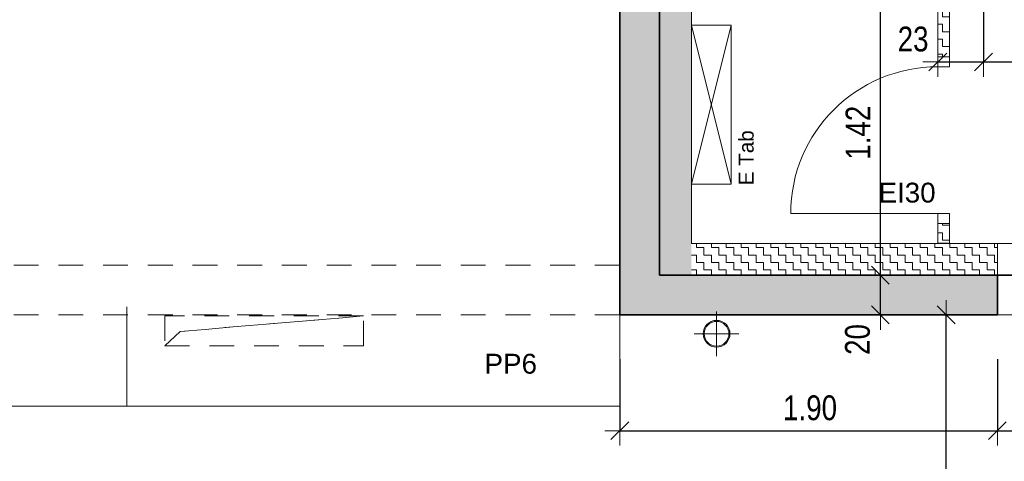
# Model space of a CAD drawing. Header units: metres. Extents: x -75 to 65, y -68 to 92.
# Tile 15 of 32: x 6.83 to 11.79, y 5.34 to 7.56. Entities that reach past the tile are written whole.
import ezdxf

# ---------------------------------------------------------------- set-up
doc = ezdxf.new("R2010")
doc.units = ezdxf.units.M
doc.header["$PDMODE"] = 65
doc.linetypes.add('AUSGEZOGEN', pattern=[0])
doc.linetypes.add('VERDECKT2_S2', pattern=[0.165, 0.125, -0.04])
for name, color, linetype in [('XR$1$010 Aussenwände', 7, 'AUSGEZOGEN'), ('XR$1$010 Aussenwände Bauteilschraffuren', 7, 'AUSGEZOGEN'), ('XR$1$010 Aussenwände Schichttrennlinien', 7, 'AUSGEZOGEN'), ('XR$1$010 Türen', 7, 'AUSGEZOGEN'), ('XR$1$060 Möbel Einbau', 7, 'AUSGEZOGEN'), ('XR$1$065 Möbel Einrichtung', 7, 'AUSGEZOGEN'), ('XR$1$080 Raumdefinitionen Kontur', 7, 'AUSGEZOGEN'), ('XR$2$150 Beschriftungen 1_50', 7, 'AUSGEZOGEN'), ('XR$2$160 Beschriftungen 50', 7, 'AUSGEZOGEN')]:
    doc.layers.add(name, color=color, linetype=linetype)
doc.layers.add('XR$1$STANDARD_1', color=7, linetype='AUSGEZOGEN', lineweight=25)
doc.layers.add('XR$2$STANDARD_1', color=7, linetype='AUSGEZOGEN', lineweight=25)
doc.styles.add('ARIAL', font='ARIAL.TTF')
doc.dimstyles.new('DIMSTYLE_3', dxfattribs={"dimtxt": 0.125, "dimasz": 0.15, "dimexe": 0, "dimexo": 0, "dimgap": 0.0625, "dimtad": 2, "dimrnd": 0.005, "dimzin": 4, "dimdsep": 46, "dimtxsty": 'ARIAL', "dimblk1": 'ALL_ML_STRICH', "dimblk2": 'ALL_ML_STRICH', "dimsah": 1, "dimcen": 0, "dimclrd": 7, "dimclre": 7, "dimclrt": 7, "dimadec": 0, "dimazin": 0, "dimtfac": 1, "dimtdec": 0, "dimtix": 1, "dimtmove": 2, "dimatfit": 3, "dimfxl": 0, "dimtzin": 0, "dimlwd": 0, "dimlwe": 18, "dimarcsym": 0})
doc.dimstyles.new('DIMSTYLE_7', dxfattribs={"dimtxt": 0.125, "dimasz": 0.15, "dimexe": 0, "dimexo": 0, "dimgap": 0.0625, "dimtad": 2, "dimdec": 1, "dimlfac": 100, "dimrnd": 0.5, "dimzin": 4, "dimdsep": 46, "dimtxsty": 'ARIAL', "dimblk1": 'ALL_ML_STRICH', "dimblk2": 'ALL_ML_STRICH', "dimsah": 1, "dimcen": 0, "dimclrd": 7, "dimclre": 7, "dimclrt": 7, "dimadec": 0, "dimazin": 0, "dimtfac": 1, "dimtdec": 0, "dimtix": 1, "dimtmove": 2, "dimatfit": 3, "dimfxl": 0, "dimtvp": 1.2, "dimtzin": 0, "dimlwd": 0, "dimlwe": 18, "dimarcsym": 0})
pattern_1 = [(0, (0.075, 0.075), (0.0375, 0.0375), [0.0375, -0.0375]), (90, (0.075, 0.075), (-0.0375, 0.0375), [0.0375, -0.0375])]

# ---------------------------------------------------------------- blocks, each defined once
blk = doc.blocks.new('ALL_ML_STRICH')
at = {"color": 0, "linetype": 'ByBlock', "lineweight": -2}
for p, q in [((0, -0.5), (0, 0.5)), ((-1, 0), (0.5, 0)), ((-0.3, -0.3), (0.3, 0.3))]:
    blk.add_line(p, q, dxfattribs=at)
blk = doc.blocks.new('*D68')
at = {"layer": 'DEFPOINTS', "color": 7, "linetype": 'AUSGEZOGEN', "lineweight": 18, "transparency": 33554687}
for p in [(11.6499, 6.0735), (11.4939, 2.2042), (11.4939, 2.2042)]:
    blk.add_point(p, dxfattribs=at)
at = {"layer": 'XR$2$STANDARD_1', "color": 7, "linetype": 'AUSGEZOGEN', "lineweight": -2, "transparency": 33554687}
for p, q in [((11.4939, 6.0735), (11.4939, 6.0735)), ((11.4939, 2.2042), (11.4939, 6.0735)), ((11.4939, 2.2042), (11.4939, 2.2042))]:
    blk.add_line(p, q, dxfattribs=at)
at = {"layer": 'XR$2$STANDARD_1', "color": 7, "linetype": 'AUSGEZOGEN', "lineweight": 18, "transparency": 33554687, "xscale": 0.15, "yscale": 0.15, "zscale": 0.15}
for p, rotation in [((11.4939, 6.0735), 90), ((11.4939, 2.2042), 270)]:
    blk.add_blockref('ALL_ML_STRICH', p, dxfattribs=dict(at, rotation=rotation))
at = {"layer": 'XR$2$STANDARD_1', "color": 7, "linetype": 'AUSGEZOGEN', "lineweight": 18, "transparency": 33554687, "insert": (11.3792, 4.1461), "char_height": 0.125, "width": 0.4, "attachment_point": 5, "rotation": 90, "style": 'ARIAL'}
blk.add_mtext('\\W0.80;\\A1;{\\A1;{3.87\\H0.082500;\\S^ ;}}', dxfattribs=at)
blk = doc.blocks.new('*D73')
at = {"layer": 'DEFPOINTS', "color": 7, "linetype": 'AUSGEZOGEN', "lineweight": 18, "transparency": 33554687}
for p in [(11.7518, 5.7187), (9.8518, 5.5704), (9.8518, 5.4903)]:
    blk.add_point(p, dxfattribs=at)
at = {"layer": 'XR$2$STANDARD_1', "color": 7, "linetype": 'AUSGEZOGEN', "lineweight": -2, "transparency": 33554687}
for p, q in [((9.8518, 5.8503), (9.8518, 5.4903)), ((11.7518, 5.8503), (11.7518, 5.4903)), ((9.8518, 5.4903), (11.7518, 5.4903))]:
    blk.add_line(p, q, dxfattribs=at)
at = {"layer": 'XR$2$STANDARD_1', "color": 7, "linetype": 'AUSGEZOGEN', "lineweight": 18, "transparency": 33554687, "xscale": 0.15, "yscale": 0.15, "zscale": 0.15, "rotation": 180}
blk.add_blockref('ALL_ML_STRICH', (9.8518, 5.4903), dxfattribs=at)
at = {"layer": 'XR$2$STANDARD_1', "color": 7, "linetype": 'AUSGEZOGEN', "lineweight": 18, "transparency": 33554687, "xscale": 0.15, "yscale": 0.15, "zscale": 0.15}
blk.add_blockref('ALL_ML_STRICH', (11.7518, 5.4903), dxfattribs=at)
at = {"layer": 'XR$2$STANDARD_1', "color": 7, "linetype": 'AUSGEZOGEN', "lineweight": 18, "transparency": 33554687, "insert": (10.8092, 5.6049), "char_height": 0.125, "width": 0.4, "attachment_point": 5, "style": 'ARIAL'}
blk.add_mtext('\\W0.80;\\A1;{\\A1;{1.90\\H0.082500;\\S^ ;}}', dxfattribs=at)
blk = doc.blocks.new('*D74')
at = {"layer": 'DEFPOINTS', "color": 7, "linetype": 'AUSGEZOGEN', "lineweight": 18, "transparency": 33554687}
for p in [(12.8318, 5.856), (11.7518, 5.7187), (11.7518, 5.4903)]:
    blk.add_point(p, dxfattribs=at)
at = {"layer": 'XR$2$STANDARD_1', "color": 7, "linetype": 'AUSGEZOGEN', "lineweight": -2, "transparency": 33554687}
for p, q in [((11.7518, 5.8503), (11.7518, 5.4903)), ((12.8318, 5.8503), (12.8318, 5.4903)), ((11.7518, 5.4903), (12.8318, 5.4903))]:
    blk.add_line(p, q, dxfattribs=at)
at = {"layer": 'XR$2$STANDARD_1', "color": 7, "linetype": 'AUSGEZOGEN', "lineweight": 18, "transparency": 33554687, "xscale": 0.15, "yscale": 0.15, "zscale": 0.15, "rotation": 180}
blk.add_blockref('ALL_ML_STRICH', (11.7518, 5.4903), dxfattribs=at)
at = {"layer": 'XR$2$STANDARD_1', "color": 7, "linetype": 'AUSGEZOGEN', "lineweight": 18, "transparency": 33554687, "xscale": 0.15, "yscale": 0.15, "zscale": 0.15}
blk.add_blockref('ALL_ML_STRICH', (12.8318, 5.4903), dxfattribs=at)
at = {"layer": 'XR$2$STANDARD_1', "color": 7, "linetype": 'AUSGEZOGEN', "lineweight": 18, "transparency": 33554687, "insert": (12.2989, 5.6049), "char_height": 0.125, "width": 0.4, "attachment_point": 5, "style": 'ARIAL'}
blk.add_mtext('\\W0.80;\\A1;{\\A1;{1.08\\H0.082500;\\S^ ;}}', dxfattribs=at)
at = {"layer": 'XR$2$STANDARD_1', "color": 7, "linetype": 'AUSGEZOGEN', "lineweight": 18, "transparency": 33554687, "insert": (12.159, 5.4355), "char_height": 0.125, "width": 0.00625, "attachment_point": 1, "line_spacing_factor": 0.60241, "style": 'ARIAL'}
blk.add_mtext('\\W0.80;2.06', dxfattribs=at)
blk = doc.blocks.new('*D78')
at = {"layer": 'DEFPOINTS', "color": 7, "linetype": 'AUSGEZOGEN', "lineweight": 18, "transparency": 33554687}
for p in [(11.2213, 6.2735), (11.163, 6.0735), (11.198, 6.0735)]:
    blk.add_point(p, dxfattribs=at)
at = {"layer": 'XR$2$STANDARD_1', "color": 7, "linetype": 'AUSGEZOGEN', "lineweight": -2, "transparency": 33554687}
for p, q in [((11.163, 6.2735), (11.163, 6.2735)), ((11.163, 6.0735), (11.163, 6.2735)), ((11.163, 6.0735), (11.163, 6.0735))]:
    blk.add_line(p, q, dxfattribs=at)
at = {"layer": 'XR$2$STANDARD_1', "color": 7, "linetype": 'AUSGEZOGEN', "lineweight": 18, "transparency": 33554687, "xscale": 0.15, "yscale": 0.15, "zscale": 0.15}
for p, rotation in [((11.163, 6.2735), 90), ((11.163, 6.0735), 270)]:
    blk.add_blockref('ALL_ML_STRICH', p, dxfattribs=dict(at, rotation=rotation))
at = {"layer": 'XR$2$STANDARD_1', "color": 7, "linetype": 'AUSGEZOGEN', "lineweight": 18, "transparency": 33554687, "insert": (11.0484, 5.9498), "char_height": 0.125, "width": 0.4, "attachment_point": 5, "rotation": 90, "style": 'ARIAL'}
blk.add_mtext('\\W0.80;\\A1;{\\A1;{20\\H0.082500;\\S^ ;}}', dxfattribs=at)
blk = doc.blocks.new('*D79')
at = {"layer": 'DEFPOINTS', "color": 7, "linetype": 'AUSGEZOGEN', "lineweight": 18, "transparency": 33554687}
for p in [(10.9074, 7.6935), (11.163, 6.2735), (11.2213, 6.2735)]:
    blk.add_point(p, dxfattribs=at)
at = {"layer": 'XR$2$STANDARD_1', "color": 7, "linetype": 'AUSGEZOGEN', "lineweight": -2, "transparency": 33554687}
for p, q in [((10.6518, 7.6935), (11.163, 7.6935)), ((11.163, 6.2735), (11.163, 7.6935)), ((11.163, 6.2735), (11.163, 6.2735))]:
    blk.add_line(p, q, dxfattribs=at)
at = {"layer": 'XR$2$STANDARD_1', "color": 7, "linetype": 'AUSGEZOGEN', "lineweight": 18, "transparency": 33554687, "xscale": 0.15, "yscale": 0.15, "zscale": 0.15}
for p, rotation in [((11.163, 7.6935), 90), ((11.163, 6.2735), 270)]:
    blk.add_blockref('ALL_ML_STRICH', p, dxfattribs=dict(at, rotation=rotation))
at = {"layer": 'XR$2$STANDARD_1', "color": 7, "linetype": 'AUSGEZOGEN', "lineweight": 18, "transparency": 33554687, "insert": (11.0505, 6.9912), "char_height": 0.125, "width": 0.4, "attachment_point": 5, "rotation": 90, "style": 'ARIAL'}
blk.add_mtext('\\W0.80;\\A1;{\\A1;{1.42\\H0.082500;\\S^ ;}}', dxfattribs=at)
blk = doc.blocks.new('*D102')
at = {"layer": 'DEFPOINTS', "color": 7, "linetype": 'AUSGEZOGEN', "lineweight": 18, "transparency": 33554687}
for p in [(11.4518, 7.4274), (11.6818, 7.4206), (11.4518, 7.3476)]:
    blk.add_point(p, dxfattribs=at)
at = {"layer": 'XR$2$STANDARD_1', "color": 7, "linetype": 'AUSGEZOGEN', "lineweight": -2, "transparency": 33554687}
for p, q in [((11.6818, 7.6274), (11.6818, 7.3476)), ((11.4518, 7.3476), (11.4518, 7.3476)), ((11.4518, 7.3476), (11.6818, 7.3476))]:
    blk.add_line(p, q, dxfattribs=at)
at = {"layer": 'XR$2$STANDARD_1', "color": 7, "linetype": 'AUSGEZOGEN', "lineweight": 18, "transparency": 33554687, "xscale": 0.15, "yscale": 0.15, "zscale": 0.15, "rotation": 180}
blk.add_blockref('ALL_ML_STRICH', (11.4518, 7.3476), dxfattribs=at)
at = {"layer": 'XR$2$STANDARD_1', "color": 7, "linetype": 'AUSGEZOGEN', "lineweight": 18, "transparency": 33554687, "xscale": 0.15, "yscale": 0.15, "zscale": 0.15}
blk.add_blockref('ALL_ML_STRICH', (11.6818, 7.3476), dxfattribs=at)
at = {"layer": 'XR$2$STANDARD_1', "color": 7, "linetype": 'AUSGEZOGEN', "lineweight": 18, "transparency": 33554687, "insert": (11.3277, 7.4623), "char_height": 0.125, "width": 0.4, "attachment_point": 5, "style": 'ARIAL'}
blk.add_mtext('\\W0.80;\\A1;{\\A1;{23\\H0.082500;\\S^ ;}}', dxfattribs=at)
blk = doc.blocks.new('*D103')
at = {"layer": 'DEFPOINTS', "color": 7, "linetype": 'AUSGEZOGEN', "lineweight": 18, "transparency": 33554687}
for p in [(12.8818, 7.5135), (11.6818, 7.4206), (11.6818, 7.3476)]:
    blk.add_point(p, dxfattribs=at)
at = {"layer": 'XR$2$STANDARD_1', "color": 7, "linetype": 'AUSGEZOGEN', "lineweight": -2, "transparency": 33554687}
for p, q in [((11.6818, 7.6274), (11.6818, 7.3476)), ((12.8818, 7.6274), (12.8818, 7.3476)), ((11.6818, 7.3476), (12.8818, 7.3476))]:
    blk.add_line(p, q, dxfattribs=at)
at = {"layer": 'XR$2$STANDARD_1', "color": 7, "linetype": 'AUSGEZOGEN', "lineweight": 18, "transparency": 33554687, "xscale": 0.15, "yscale": 0.15, "zscale": 0.15, "rotation": 180}
blk.add_blockref('ALL_ML_STRICH', (11.6818, 7.3476), dxfattribs=at)
at = {"layer": 'XR$2$STANDARD_1', "color": 7, "linetype": 'AUSGEZOGEN', "lineweight": 18, "transparency": 33554687, "xscale": 0.15, "yscale": 0.15, "zscale": 0.15}
blk.add_blockref('ALL_ML_STRICH', (12.8818, 7.3476), dxfattribs=at)
at = {"layer": 'XR$2$STANDARD_1', "color": 7, "linetype": 'AUSGEZOGEN', "lineweight": 18, "transparency": 33554687, "insert": (12.2892, 7.4622), "char_height": 0.125, "width": 0.4, "attachment_point": 5, "style": 'ARIAL'}
blk.add_mtext('\\W0.80;\\A1;{\\A1;{1.20\\H0.082500;\\S^ ;}}', dxfattribs=at)

msp = doc.modelspace()

# ---------------------------------------------------------------- hatches: boundary and pattern name
at = {"layer": 'XR$1$010 Aussenwände Bauteilschraffuren', "linetype": 'AUSGEZOGEN', "lineweight": 13, "transparency": 33554687}
h = msp.add_hatch(dxfattribs=at)
h.set_pattern_fill('MUSTER', scale=0.05625, style=0, pattern_type=2)
h.set_pattern_definition([(0, (0.1125, 0.1125), (0.05625, 0.05625), [0.05625, -0.05625]), (90, (0.1125, 0.1125), (-0.05625, 0.05625), [0.05625, -0.05625])])
h.paths.add_polyline_path([(10.0518, 10.8257), (10.0713, 10.8035), (14.8323, 10.8035), (14.8518, 10.8257), (14.8518, 7.4235), (15.0518, 7.4235), (15.0518, 10.8035), (15.9518, 10.8035), (15.9518, 11.0535), (15.0518, 11.0535), (15.0518, 11.0535), (1.9918, 11.0535), (1.9918, 7.2135), (2.2418, 7.2135), (2.2418, 10.8035), (9.8518, 10.8035), (9.8518, 6.0735), (11.7518, 6.0735), (11.7518, 6.2735), (10.0518, 6.2735)], flags=0)
h = msp.add_hatch(dxfattribs=at)
h.set_pattern_fill('MUSTER', scale=0.0375, angle=90, style=0, pattern_type=2)
h.set_pattern_definition([(90, (-0.075, 0.075), (-0.0375, 0.0375), [0.0375, -0.0375]), (180, (-0.075, 0.075), (-0.0375, -0.0375), [0.0375, -0.0375])])
h.paths.add_polyline_path([(10.0518, 10.8035), (10.0518, 6.2735), (10.2118, 6.2735), (10.2118, 10.8035)], flags=0)
h = msp.add_hatch(dxfattribs=at)
h.set_pattern_fill('MUSTER', scale=0.0375, style=0, pattern_type=2)
h.set_pattern_definition(pattern_1)
h.paths.add_polyline_path([(11.4518, 7.6935), (11.4518, 7.3735), (11.5118, 7.3735), (11.5118, 7.6935)], flags=0)
h = msp.add_hatch(dxfattribs=at)
h.set_pattern_fill('MUSTER', scale=0.0375, style=0, pattern_type=2)
h.set_pattern_definition(pattern_1)
h.paths.add_polyline_path([(11.4518, 6.4345), (11.5118, 6.4345), (11.5118, 6.5335), (11.4518, 6.5335)], flags=0)
h = msp.add_hatch(dxfattribs=at)
h.set_pattern_fill('MUSTER', scale=0.0375, style=0, pattern_type=2)
h.set_pattern_definition(pattern_1)
h.paths.add_polyline_path([(10.2118, 6.2735), (11.7518, 6.2735), (11.7518, 6.4335), (10.2118, 6.4335)], flags=0)

# ---------------------------------------------------------------- linework, layer by layer
at = {"layer": 'XR$1$010 Aussenwände', "color": 7, "linetype": 'AUSGEZOGEN', "lineweight": 35, "transparency": 33554687}
for p, q in [((9.8518, 10.8035), (9.8518, 6.0735)), ((11.7518, 6.2735), (11.7518, 6.0735)), ((11.7518, 6.2735), (11.7518, 6.0735)), ((9.8518, 6.0735), (10.0518, 6.0735)), ((10.0518, 6.0735), (11.7518, 6.0735))]:
    msp.add_line(p, q, dxfattribs=at)
at = {"layer": 'XR$1$010 Aussenwände', "color": 7, "linetype": 'AUSGEZOGEN', "lineweight": 18, "transparency": 33554687}
for p, q in [((10.2118, 6.4335), (10.2118, 10.6435)), ((11.4518, 7.6935), (11.4518, 7.3735)), ((11.5118, 7.3735), (11.5118, 7.6935)), ((11.5118, 7.3735), (11.4518, 7.3735)), ((11.5118, 6.5335), (11.4518, 6.5335)), ((11.4518, 6.5335), (11.4518, 6.4345)), ((11.5118, 6.4345), (11.5118, 6.5335)), ((11.7518, 6.4335), (10.2118, 6.4335)), ((11.4518, 6.4345), (11.5118, 6.4345)), ((11.7518, 6.4335), (11.7518, 6.2735))]:
    msp.add_line(p, q, dxfattribs=at)
at = {"layer": 'XR$1$010 Aussenwände Schichttrennlinien', "color": 7, "linetype": 'AUSGEZOGEN', "lineweight": 35, "transparency": 33554687}
for p, q in [((10.0518, 6.2735), (10.0518, 10.8035)), ((10.0518, 6.2735), (10.2118, 6.2735)), ((10.0518, 6.2735), (10.2118, 6.2735)), ((11.7518, 6.2735), (10.2118, 6.2735))]:
    msp.add_line(p, q, dxfattribs=at)
at = {"layer": 'XR$1$010 Türen', "color": 7, "linetype": 'AUSGEZOGEN', "lineweight": 18, "transparency": 33554687}
for p, q in [((11.4518, 7.3235), (11.4518, 7.3735)), ((11.4518, 7.3735), (11.5118, 7.3735)), ((11.5118, 7.3735), (11.4518, 7.3735)), ((11.5118, 7.3735), (11.4518, 7.3735)), ((11.5118, 7.3735), (11.5118, 7.3235)), ((11.5118, 7.3235), (11.4518, 7.3235)), ((11.4518, 6.5835), (10.7118, 6.5835)), ((11.4518, 6.5335), (11.4518, 6.5835)), ((11.4518, 6.5835), (11.5118, 6.5835)), ((11.5118, 6.5835), (11.5118, 6.5335)), ((11.5118, 6.5335), (11.4518, 6.5335)), ((11.5118, 6.5335), (11.4518, 6.5335)), ((11.5118, 6.5335), (11.4518, 6.5335))]:
    msp.add_line(p, q, dxfattribs=at)
at = {"layer": 'XR$1$010 Türen', "color": 7, "linetype": 'AUSGEZOGEN', "lineweight": 13, "transparency": 33554687}
for p, q in [((11.7518, 6.2735), (11.8018, 6.2735)), ((11.7518, 6.0735), (11.7518, 6.2735)), ((11.8018, 6.0735), (11.7518, 6.0735))]:
    msp.add_line(p, q, dxfattribs=at)
at = {"layer": 'XR$1$010 Türen', "color": 7, "linetype": 'AUSGEZOGEN', "lineweight": 35, "transparency": 33554687}
msp.add_line((11.7518, 6.2735), (11.7518, 6.0735), dxfattribs=at)
msp.add_line((11.7518, 6.2735), (11.7518, 6.0735), dxfattribs=at)
at = {"layer": 'XR$1$010 Türen', "color": 7, "linetype": 'AUSGEZOGEN', "lineweight": 18, "transparency": 33554687}
msp.add_arc((11.4518, 6.5835), 0.74, 90, 180, dxfattribs=at)
at = {"layer": 'XR$1$060 Möbel Einbau', "color": 251, "linetype": 'AUSGEZOGEN', "lineweight": 18, "transparency": 33554687}
for p, q in [((9.8518, 5.6135), (9.8518, 6.2035)), ((7.3718, 5.6135), (7.3718, 6.1135)), ((2.4118, 5.6135), (9.8518, 5.6135))]:
    msp.add_line(p, q, dxfattribs=at)
at = {"layer": 'XR$1$060 Möbel Einbau', "color": 14, "linetype": 'AUSGEZOGEN', "lineweight": 13, "transparency": 33554687}
for q in [(10.3386, 6.091), (10.2261, 5.9785), (10.3386, 5.866), (10.4511, 5.9785)]:
    msp.add_line((10.3386, 5.9785), q, dxfattribs=at)
for radius in [0.0675, 0.0625]:
    msp.add_circle((10.3386, 5.9785), radius, dxfattribs=at)
at = {"layer": 'XR$1$065 Möbel Einrichtung', "color": 1, "linetype": 'AUSGEZOGEN', "lineweight": 13, "transparency": 33554687}
for p, q in [((10.2118, 7.5326), (10.2118, 6.7326)), ((10.4118, 7.5326), (10.2118, 7.5326)), ((10.2118, 7.5326), (10.4118, 6.7326)), ((10.2118, 6.7326), (10.4118, 7.5326)), ((10.4118, 6.7326), (10.4118, 7.5326)), ((10.2118, 6.7326), (10.4118, 6.7326))]:
    msp.add_line(p, q, dxfattribs=at)
at = {"layer": 'XR$1$065 Möbel Einrichtung', "color": 212, "linetype": 'VERDECKT2_S2', "lineweight": 13, "transparency": 33554687}
for p, q in [((8.5618, 6.0685), (7.5618, 6.0685)), ((7.5618, 6.0685), (7.5618, 5.9185)), ((8.5618, 6.0685), (7.64, 5.9903)), ((7.64, 5.9903), (8.5618, 6.0685)), ((8.5618, 5.9185), (8.5618, 6.0685)), ((7.64, 5.9903), (7.5618, 5.9185)), ((7.5618, 5.9185), (7.64, 5.9903)), ((7.5618, 5.9185), (8.5618, 5.9185))]:
    msp.add_line(p, q, dxfattribs=at)
at = {"layer": 'XR$1$080 Raumdefinitionen Kontur', "color": 51, "linetype": 'AUSGEZOGEN', "lineweight": 13, "transparency": 33554687}
for p, q in [((9.8518, 6.0735), (9.8518, 10.8022)), ((10.2118, 10.6435), (10.2118, 6.4335)), ((10.2118, 6.4335), (14.6918, 6.4335)), ((14.8918, 6.0735), (9.8518, 6.0735))]:
    msp.add_line(p, q, dxfattribs=at)
at = {"layer": 'XR$1$STANDARD_1', "color": 7, "linetype": 'VERDECKT2_S2', "lineweight": 13, "transparency": 33554687}
for p, q in [((9.8518, 6.3235), (2.2418, 6.3235)), ((9.8518, 6.0735), (2.2418, 6.0735))]:
    msp.add_line(p, q, dxfattribs=at)
at = {"layer": 'XR$1$STANDARD_1', "color": 7, "linetype": 'AUSGEZOGEN', "lineweight": 35, "transparency": 33554687}
msp.add_line((12.8318, 6.2735), (11.7518, 6.2735), dxfattribs=at)

# ---------------------------------------------------------------- texts
at = {"layer": 'XR$2$150 Beschriftungen 1_50', "color": 31, "linetype": 'AUSGEZOGEN', "transparency": 33554687, "insert": (11.1538, 6.638), "char_height": 0.1, "width": 0.338287, "attachment_point": 7, "style": 'ARIAL'}
msp.add_mtext('\\W1.00;EI30', dxfattribs=at)
at = {"layer": 'XR$2$160 Beschriftungen 50', "color": 1, "linetype": 'AUSGEZOGEN', "transparency": 33554687, "insert": (10.5265, 6.7266), "char_height": 0.075, "width": 0.314269, "attachment_point": 7, "rotation": 90, "style": 'ARIAL'}
msp.add_mtext('\\W0.99;E Tab', dxfattribs=at)
at = {"layer": 'XR$2$160 Beschriftungen 50', "color": 7, "linetype": 'AUSGEZOGEN', "transparency": 33554687, "insert": (9.1711, 5.7762), "char_height": 0.1, "width": 0.314943, "attachment_point": 7, "style": 'ARIAL'}
msp.add_mtext('\\W1.00;PP6', dxfattribs=at)

# ---------------------------------------------------------------- dimensions: what is measured, and where the dimension line sits
at = {"layer": 'XR$2$STANDARD_1', "color": 7, "linetype": 'AUSGEZOGEN', "lineweight": 18, "transparency": 33554687}
for base, p1, p2, dimstyle, picture, middle in [((11.163, 7.6935), (11.163, 6.2735), (10.6518, 7.6935), 'DIMSTYLE_3', '*D79', (11.0505, 6.9912)), ((11.163, 6.2735), (11.163, 6.0735), (11.163, 6.2735), 'DIMSTYLE_7', '*D78', (11.0484, 5.9498)), ((11.4939, 6.0735), (11.4939, 2.2042), (11.4939, 6.0735), 'DIMSTYLE_3', '*D68', (11.3792, 4.1461))]:
    dim = msp.add_linear_dim(base=base, p1=p1, p2=p2, angle=90, dimstyle=dimstyle, override={"dimpost": '<>', "dimclrd": 7, "dimclre": 7, "dimclrt": 7, "dimlwd": 0, "dimlwe": 18}, dxfattribs=at)
    dim.commit()
    dim.dimension.update_dxf_attribs({"geometry": picture, "text_midpoint": middle, "dimtype": 160})
for base, p1, p2, dimstyle, picture, middle in [((11.6818, 7.3476), (11.4518, 7.3476), (11.6818, 7.6274), 'DIMSTYLE_7', '*D102', (11.3277, 7.4623)), ((12.8818, 7.3476), (11.6818, 7.6274), (12.8818, 7.6274), 'DIMSTYLE_3', '*D103', (12.2892, 7.4622)), ((11.7518, 5.4903), (9.8518, 5.8503), (11.7518, 5.8503), 'DIMSTYLE_3', '*D73', (10.8092, 5.6049))]:
    dim = msp.add_linear_dim(base=base, p1=p1, p2=p2, dimstyle=dimstyle, override={"dimpost": '<>', "dimclrd": 7, "dimclre": 7, "dimclrt": 7, "dimlwd": 0, "dimlwe": 18}, dxfattribs=at)
    dim.commit()
    dim.dimension.update_dxf_attribs({"geometry": picture, "text_midpoint": middle, "dimtype": 160})
dim = msp.add_linear_dim(base=(12.8318, 5.4903), p1=(11.7518, 5.8503), p2=(12.8318, 5.8503), text='<>\\X\\W0.80;2.06', dimstyle='DIMSTYLE_3', override={"dimpost": '<>', "dimclrd": 7, "dimclre": 7, "dimclrt": 7, "dimlwd": 0, "dimlwe": 18}, dxfattribs=at)
dim.commit()
dim.dimension.update_dxf_attribs({"geometry": '*D74', "text_midpoint": (12.2989, 5.6049), "dimtype": 160})

doc.saveas('drawing.dxf')
